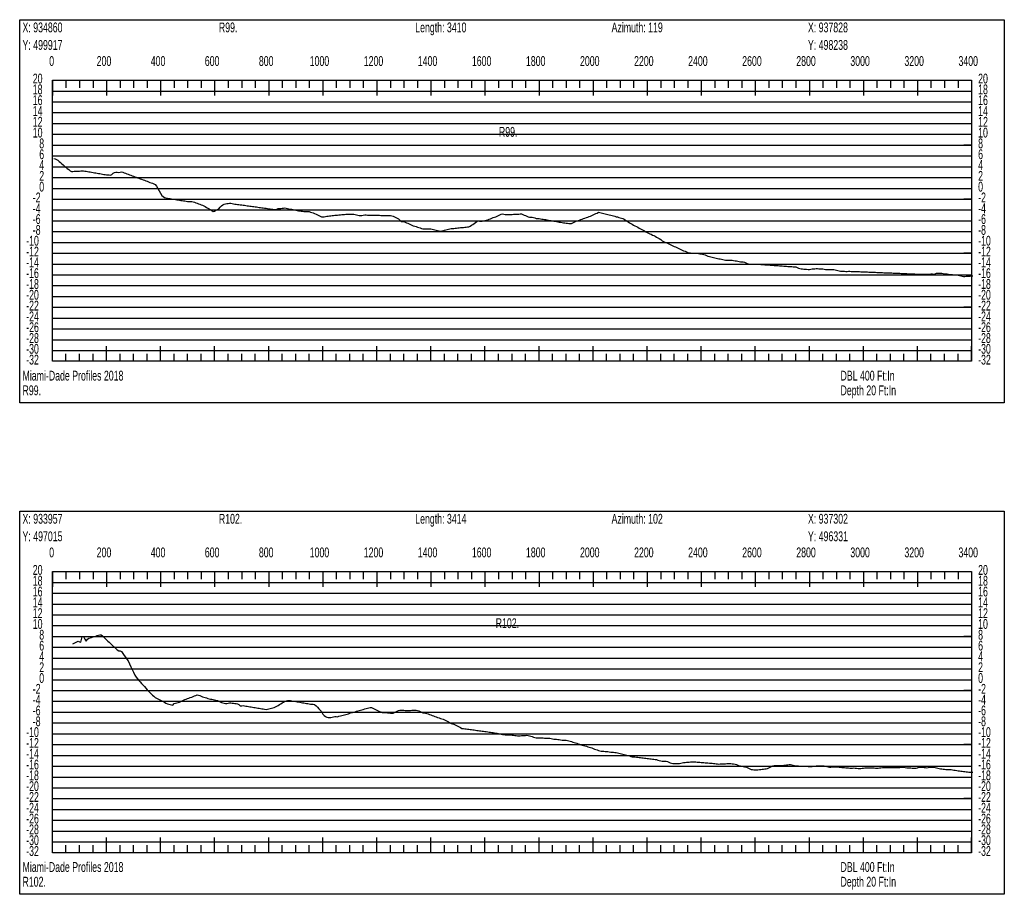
# Model space of a CAD drawing. Header units: feet. Extents: x 1 to 30, y -268 to -1.
# Tile 6 of 94: x 1 to 10.11, y -254.52 to -246.43. Entities that reach past the tile are written whole.
import ezdxf

# ---------------------------------------------------------------- set-up
doc = ezdxf.new("R2010")
doc.units = ezdxf.units.FT
doc.header["$MEASUREMENT"] = 0
doc.layers.add('LABELS', color=7, linetype='Continuous')
doc.layers.add('XSECTION', color=7, linetype='Continuous')

msp = doc.modelspace()

# ---------------------------------------------------------------- linework, layer by layer
at = {"layer": 'XSECTION', "color": 0, "linetype": 'Continuous'}
for points in [[(1, -246.43), (10.106, -246.43), (10.106, -249.975), (1, -249.975), (1, -246.43)], [(1.303, -246.99), (9.803, -246.99), (9.803, -249.59), (1.303, -249.59), (1.303, -246.99)], [(1.303, -246.99), (1.303, -247.131)], [(1.303, -246.99), (1.303, -247.131)], [(1.303, -246.99), (1.303, -247.06)], [(1.303, -246.99), (1.303, -247.06)], [(1.428, -246.99), (1.428, -247.06)], [(1.553, -246.99), (1.553, -247.06)], [(1.678, -246.99), (1.678, -247.06)], [(1.803, -246.99), (1.803, -247.131)], [(1.803, -246.99), (1.803, -247.06)], [(1.928, -246.99), (1.928, -247.06)], [(2.053, -246.99), (2.053, -247.06)], [(2.178, -246.99), (2.178, -247.06)], [(2.303, -246.99), (2.303, -247.131)], [(2.303, -246.99), (2.303, -247.06)], [(2.428, -246.99), (2.428, -247.06)], [(2.553, -246.99), (2.553, -247.06)], [(2.678, -246.99), (2.678, -247.06)], [(2.803, -246.99), (2.803, -247.131)], [(2.803, -246.99), (2.803, -247.06)], [(2.928, -246.99), (2.928, -247.06)], [(3.053, -246.99), (3.053, -247.06)], [(3.178, -246.99), (3.178, -247.06)], [(3.303, -246.99), (3.303, -247.131)], [(3.303, -246.99), (3.303, -247.06)], [(3.428, -246.99), (3.428, -247.06)], [(3.553, -246.99), (3.553, -247.06)], [(3.678, -246.99), (3.678, -247.06)], [(3.803, -246.99), (3.803, -247.131)], [(3.803, -246.99), (3.803, -247.06)], [(3.928, -246.99), (3.928, -247.06)], [(4.053, -246.99), (4.053, -247.06)], [(4.178, -246.99), (4.178, -247.06)], [(4.303, -246.99), (4.303, -247.131)], [(4.303, -246.99), (4.303, -247.06)], [(4.428, -246.99), (4.428, -247.06)], [(4.553, -246.99), (4.553, -247.06)], [(4.678, -246.99), (4.678, -247.06)], [(4.803, -246.99), (4.803, -247.131)], [(4.803, -246.99), (4.803, -247.06)], [(4.928, -246.99), (4.928, -247.06)], [(5.053, -246.99), (5.053, -247.06)], [(5.178, -246.99), (5.178, -247.06)], [(5.303, -246.99), (5.303, -247.131)], [(5.303, -246.99), (5.303, -247.06)], [(5.428, -246.99), (5.428, -247.06)], [(5.553, -246.99), (5.553, -247.06)], [(5.678, -246.99), (5.678, -247.06)], [(5.803, -246.99), (5.803, -247.131)], [(5.803, -246.99), (5.803, -247.06)], [(5.928, -246.99), (5.928, -247.06)], [(6.053, -246.99), (6.053, -247.06)], [(6.178, -246.99), (6.178, -247.06)], [(6.303, -246.99), (6.303, -247.131)], [(6.303, -246.99), (6.303, -247.06)], [(6.428, -246.99), (6.428, -247.06)], [(6.553, -246.99), (6.553, -247.06)], [(6.678, -246.99), (6.678, -247.06)], [(6.803, -246.99), (6.803, -247.131)], [(6.803, -246.99), (6.803, -247.06)], [(6.928, -246.99), (6.928, -247.06)], [(7.053, -246.99), (7.053, -247.06)], [(7.178, -246.99), (7.178, -247.06)], [(7.303, -246.99), (7.303, -247.131)], [(7.303, -246.99), (7.303, -247.06)], [(7.428, -246.99), (7.428, -247.06)], [(7.553, -246.99), (7.553, -247.06)], [(7.678, -246.99), (7.678, -247.06)], [(7.803, -246.99), (7.803, -247.131)], [(7.803, -246.99), (7.803, -247.06)], [(7.928, -246.99), (7.928, -247.06)], [(8.053, -246.99), (8.053, -247.06)], [(8.178, -246.99), (8.178, -247.06)], [(8.303, -246.99), (8.303, -247.131)], [(8.303, -246.99), (8.303, -247.06)], [(8.428, -246.99), (8.428, -247.06)], [(8.553, -246.99), (8.553, -247.06)], [(8.678, -246.99), (8.678, -247.06)], [(8.803, -246.99), (8.803, -247.131)], [(8.803, -246.99), (8.803, -247.06)], [(8.928, -246.99), (8.928, -247.06)], [(9.053, -246.99), (9.053, -247.06)], [(9.178, -246.99), (9.178, -247.06)], [(9.303, -246.99), (9.303, -247.131)], [(9.303, -246.99), (9.303, -247.06)], [(9.428, -246.99), (9.428, -247.06)], [(9.553, -246.99), (9.553, -247.06)], [(9.678, -246.99), (9.678, -247.06)], [(9.803, -246.99), (9.803, -247.131)], [(9.803, -246.99), (9.803, -247.06)], [(1.303, -247.59), (1.373, -247.59)], [(9.803, -247.59), (9.733, -247.59)], [(1.303, -248.09), (1.373, -248.09)], [(9.803, -248.09), (9.733, -248.09)], [(1.303, -248.59), (1.373, -248.59)], [(9.803, -248.59), (9.733, -248.59)], [(1.303, -249.09), (1.373, -249.09)], [(9.803, -249.09), (9.733, -249.09)], [(1.303, -249.59), (1.303, -249.449)], [(1.303, -249.59), (1.303, -249.449)], [(1.803, -249.59), (1.803, -249.449)], [(2.303, -249.59), (2.303, -249.449)], [(2.803, -249.59), (2.803, -249.449)], [(3.303, -249.59), (3.303, -249.449)], [(3.803, -249.59), (3.803, -249.449)], [(4.303, -249.59), (4.303, -249.449)], [(4.803, -249.59), (4.803, -249.449)], [(5.303, -249.59), (5.303, -249.449)], [(5.803, -249.59), (5.803, -249.449)], [(6.303, -249.59), (6.303, -249.449)], [(6.803, -249.59), (6.803, -249.449)], [(7.303, -249.59), (7.303, -249.449)], [(7.803, -249.59), (7.803, -249.449)], [(8.303, -249.59), (8.303, -249.449)], [(8.803, -249.59), (8.803, -249.449)], [(9.303, -249.59), (9.303, -249.449)], [(9.803, -249.59), (9.803, -249.449)], [(1.303, -249.59), (1.303, -249.52)], [(1.303, -249.59), (1.303, -249.52)], [(1.428, -249.59), (1.428, -249.52)], [(1.553, -249.59), (1.553, -249.52)], [(1.678, -249.59), (1.678, -249.52)], [(1.803, -249.59), (1.803, -249.52)], [(1.928, -249.59), (1.928, -249.52)], [(2.053, -249.59), (2.053, -249.52)], [(2.178, -249.59), (2.178, -249.52)], [(2.303, -249.59), (2.303, -249.52)], [(2.428, -249.59), (2.428, -249.52)], [(2.553, -249.59), (2.553, -249.52)], [(2.678, -249.59), (2.678, -249.52)], [(2.803, -249.59), (2.803, -249.52)], [(2.928, -249.59), (2.928, -249.52)], [(3.053, -249.59), (3.053, -249.52)], [(3.178, -249.59), (3.178, -249.52)], [(3.303, -249.59), (3.303, -249.52)], [(3.428, -249.59), (3.428, -249.52)], [(3.553, -249.59), (3.553, -249.52)], [(3.678, -249.59), (3.678, -249.52)], [(3.803, -249.59), (3.803, -249.52)], [(3.928, -249.59), (3.928, -249.52)], [(4.053, -249.59), (4.053, -249.52)], [(4.178, -249.59), (4.178, -249.52)], [(4.303, -249.59), (4.303, -249.52)], [(4.428, -249.59), (4.428, -249.52)], [(4.553, -249.59), (4.553, -249.52)], [(4.678, -249.59), (4.678, -249.52)], [(4.803, -249.59), (4.803, -249.52)], [(4.928, -249.59), (4.928, -249.52)], [(5.053, -249.59), (5.053, -249.52)], [(5.178, -249.59), (5.178, -249.52)], [(5.303, -249.59), (5.303, -249.52)], [(5.428, -249.59), (5.428, -249.52)], [(5.553, -249.59), (5.553, -249.52)], [(5.678, -249.59), (5.678, -249.52)], [(5.803, -249.59), (5.803, -249.52)], [(5.928, -249.59), (5.928, -249.52)], [(6.053, -249.59), (6.053, -249.52)], [(6.178, -249.59), (6.178, -249.52)], [(6.303, -249.59), (6.303, -249.52)], [(6.428, -249.59), (6.428, -249.52)], [(6.553, -249.59), (6.553, -249.52)], [(6.678, -249.59), (6.678, -249.52)], [(6.803, -249.59), (6.803, -249.52)], [(6.928, -249.59), (6.928, -249.52)], [(7.053, -249.59), (7.053, -249.52)], [(7.178, -249.59), (7.178, -249.52)], [(7.303, -249.59), (7.303, -249.52)], [(7.428, -249.59), (7.428, -249.52)], [(7.553, -249.59), (7.553, -249.52)], [(7.678, -249.59), (7.678, -249.52)], [(7.803, -249.59), (7.803, -249.52)], [(7.928, -249.59), (7.928, -249.52)], [(8.053, -249.59), (8.053, -249.52)], [(8.178, -249.59), (8.178, -249.52)], [(8.303, -249.59), (8.303, -249.52)], [(8.428, -249.59), (8.428, -249.52)], [(8.553, -249.59), (8.553, -249.52)], [(8.678, -249.59), (8.678, -249.52)], [(8.803, -249.59), (8.803, -249.52)], [(8.928, -249.59), (8.928, -249.52)], [(9.053, -249.59), (9.053, -249.52)], [(9.178, -249.59), (9.178, -249.52)], [(9.303, -249.59), (9.303, -249.52)], [(9.428, -249.59), (9.428, -249.52)], [(9.553, -249.59), (9.553, -249.52)], [(9.678, -249.59), (9.678, -249.52)], [(9.803, -249.59), (9.803, -249.52)], [(1, -250.975), (10.106, -250.975), (10.106, -254.52), (1, -254.52), (1, -250.975)], [(1.303, -251.535), (9.803, -251.535), (9.803, -254.135), (1.303, -254.135), (1.303, -251.535)], [(1.303, -251.535), (1.303, -251.676)], [(1.303, -251.535), (1.303, -251.676)], [(1.303, -251.535), (1.303, -251.605)], [(1.303, -251.535), (1.303, -251.605)], [(1.428, -251.535), (1.428, -251.605)], [(1.553, -251.535), (1.553, -251.605)], [(1.678, -251.535), (1.678, -251.605)], [(1.803, -251.535), (1.803, -251.676)], [(1.803, -251.535), (1.803, -251.605)], [(1.928, -251.535), (1.928, -251.605)], [(2.053, -251.535), (2.053, -251.605)], [(2.178, -251.535), (2.178, -251.605)], [(2.303, -251.535), (2.303, -251.676)], [(2.303, -251.535), (2.303, -251.605)], [(2.428, -251.535), (2.428, -251.605)], [(2.553, -251.535), (2.553, -251.605)], [(2.678, -251.535), (2.678, -251.605)], [(2.803, -251.535), (2.803, -251.676)], [(2.803, -251.535), (2.803, -251.605)], [(2.928, -251.535), (2.928, -251.605)], [(3.053, -251.535), (3.053, -251.605)], [(3.178, -251.535), (3.178, -251.605)], [(3.303, -251.535), (3.303, -251.676)], [(3.303, -251.535), (3.303, -251.605)], [(3.428, -251.535), (3.428, -251.605)], [(3.553, -251.535), (3.553, -251.605)], [(3.678, -251.535), (3.678, -251.605)], [(3.803, -251.535), (3.803, -251.676)], [(3.803, -251.535), (3.803, -251.605)], [(3.928, -251.535), (3.928, -251.605)], [(4.053, -251.535), (4.053, -251.605)], [(4.178, -251.535), (4.178, -251.605)], [(4.303, -251.535), (4.303, -251.676)], [(4.303, -251.535), (4.303, -251.605)], [(4.428, -251.535), (4.428, -251.605)], [(4.553, -251.535), (4.553, -251.605)], [(4.678, -251.535), (4.678, -251.605)], [(4.803, -251.535), (4.803, -251.676)], [(4.803, -251.535), (4.803, -251.605)], [(4.928, -251.535), (4.928, -251.605)], [(5.053, -251.535), (5.053, -251.605)], [(5.178, -251.535), (5.178, -251.605)], [(5.303, -251.535), (5.303, -251.676)], [(5.303, -251.535), (5.303, -251.605)], [(5.428, -251.535), (5.428, -251.605)], [(5.553, -251.535), (5.553, -251.605)], [(5.678, -251.535), (5.678, -251.605)], [(5.803, -251.535), (5.803, -251.676)], [(5.803, -251.535), (5.803, -251.605)], [(5.928, -251.535), (5.928, -251.605)], [(6.053, -251.535), (6.053, -251.605)], [(6.178, -251.535), (6.178, -251.605)], [(6.303, -251.535), (6.303, -251.676)], [(6.303, -251.535), (6.303, -251.605)], [(6.428, -251.535), (6.428, -251.605)], [(6.553, -251.535), (6.553, -251.605)], [(6.678, -251.535), (6.678, -251.605)], [(6.803, -251.535), (6.803, -251.676)], [(6.803, -251.535), (6.803, -251.605)], [(6.928, -251.535), (6.928, -251.605)], [(7.053, -251.535), (7.053, -251.605)], [(7.178, -251.535), (7.178, -251.605)], [(7.303, -251.535), (7.303, -251.676)], [(7.303, -251.535), (7.303, -251.605)], [(7.428, -251.535), (7.428, -251.605)], [(7.553, -251.535), (7.553, -251.605)], [(7.678, -251.535), (7.678, -251.605)], [(7.803, -251.535), (7.803, -251.676)], [(7.803, -251.535), (7.803, -251.605)], [(7.928, -251.535), (7.928, -251.605)], [(8.053, -251.535), (8.053, -251.605)], [(8.178, -251.535), (8.178, -251.605)], [(8.303, -251.535), (8.303, -251.676)], [(8.303, -251.535), (8.303, -251.605)], [(8.428, -251.535), (8.428, -251.605)], [(8.553, -251.535), (8.553, -251.605)], [(8.678, -251.535), (8.678, -251.605)], [(8.803, -251.535), (8.803, -251.676)], [(8.803, -251.535), (8.803, -251.605)], [(8.928, -251.535), (8.928, -251.605)], [(9.053, -251.535), (9.053, -251.605)], [(9.178, -251.535), (9.178, -251.605)], [(9.303, -251.535), (9.303, -251.676)], [(9.303, -251.535), (9.303, -251.605)], [(9.428, -251.535), (9.428, -251.605)], [(9.553, -251.535), (9.553, -251.605)], [(9.678, -251.535), (9.678, -251.605)], [(9.803, -251.535), (9.803, -251.676)], [(9.803, -251.535), (9.803, -251.605)], [(1.303, -252.135), (1.373, -252.135)], [(9.803, -252.135), (9.733, -252.135)], [(1.303, -252.635), (1.373, -252.635)], [(9.803, -252.635), (9.733, -252.635)], [(1.303, -253.135), (1.373, -253.135)], [(9.803, -253.135), (9.733, -253.135)], [(1.303, -253.635), (1.373, -253.635)], [(9.803, -253.635), (9.733, -253.635)], [(1.303, -254.135), (1.303, -253.994)], [(1.303, -254.135), (1.303, -253.994)], [(1.803, -254.135), (1.803, -253.994)], [(2.303, -254.135), (2.303, -253.994)], [(2.803, -254.135), (2.803, -253.994)], [(3.303, -254.135), (3.303, -253.994)], [(3.803, -254.135), (3.803, -253.994)], [(4.303, -254.135), (4.303, -253.994)], [(4.803, -254.135), (4.803, -253.994)], [(5.303, -254.135), (5.303, -253.994)], [(5.803, -254.135), (5.803, -253.994)], [(6.303, -254.135), (6.303, -253.994)], [(6.803, -254.135), (6.803, -253.994)], [(7.303, -254.135), (7.303, -253.994)], [(7.803, -254.135), (7.803, -253.994)], [(8.303, -254.135), (8.303, -253.994)], [(8.803, -254.135), (8.803, -253.994)], [(9.303, -254.135), (9.303, -253.994)], [(9.803, -254.135), (9.803, -253.994)], [(1.303, -254.135), (1.303, -254.065)], [(1.303, -254.135), (1.303, -254.065)], [(1.428, -254.135), (1.428, -254.065)], [(1.553, -254.135), (1.553, -254.065)], [(1.678, -254.135), (1.678, -254.065)], [(1.803, -254.135), (1.803, -254.065)], [(1.928, -254.135), (1.928, -254.065)], [(2.053, -254.135), (2.053, -254.065)], [(2.178, -254.135), (2.178, -254.065)], [(2.303, -254.135), (2.303, -254.065)], [(2.428, -254.135), (2.428, -254.065)], [(2.553, -254.135), (2.553, -254.065)], [(2.678, -254.135), (2.678, -254.065)], [(2.803, -254.135), (2.803, -254.065)], [(2.928, -254.135), (2.928, -254.065)], [(3.053, -254.135), (3.053, -254.065)], [(3.178, -254.135), (3.178, -254.065)], [(3.303, -254.135), (3.303, -254.065)], [(3.428, -254.135), (3.428, -254.065)], [(3.553, -254.135), (3.553, -254.065)], [(3.678, -254.135), (3.678, -254.065)], [(3.803, -254.135), (3.803, -254.065)], [(3.928, -254.135), (3.928, -254.065)], [(4.053, -254.135), (4.053, -254.065)], [(4.178, -254.135), (4.178, -254.065)], [(4.303, -254.135), (4.303, -254.065)], [(4.428, -254.135), (4.428, -254.065)], [(4.553, -254.135), (4.553, -254.065)], [(4.678, -254.135), (4.678, -254.065)], [(4.803, -254.135), (4.803, -254.065)], [(4.928, -254.135), (4.928, -254.065)], [(5.053, -254.135), (5.053, -254.065)], [(5.178, -254.135), (5.178, -254.065)], [(5.303, -254.135), (5.303, -254.065)], [(5.428, -254.135), (5.428, -254.065)], [(5.553, -254.135), (5.553, -254.065)], [(5.678, -254.135), (5.678, -254.065)], [(5.803, -254.135), (5.803, -254.065)], [(5.928, -254.135), (5.928, -254.065)], [(6.053, -254.135), (6.053, -254.065)], [(6.178, -254.135), (6.178, -254.065)], [(6.303, -254.135), (6.303, -254.065)], [(6.428, -254.135), (6.428, -254.065)], [(6.553, -254.135), (6.553, -254.065)], [(6.678, -254.135), (6.678, -254.065)], [(6.803, -254.135), (6.803, -254.065)], [(6.928, -254.135), (6.928, -254.065)], [(7.053, -254.135), (7.053, -254.065)], [(7.178, -254.135), (7.178, -254.065)], [(7.303, -254.135), (7.303, -254.065)], [(7.428, -254.135), (7.428, -254.065)], [(7.553, -254.135), (7.553, -254.065)], [(7.678, -254.135), (7.678, -254.065)], [(7.803, -254.135), (7.803, -254.065)], [(7.928, -254.135), (7.928, -254.065)], [(8.053, -254.135), (8.053, -254.065)], [(8.178, -254.135), (8.178, -254.065)], [(8.303, -254.135), (8.303, -254.065)], [(8.428, -254.135), (8.428, -254.065)], [(8.553, -254.135), (8.553, -254.065)], [(8.678, -254.135), (8.678, -254.065)], [(8.803, -254.135), (8.803, -254.065)], [(8.928, -254.135), (8.928, -254.065)], [(9.053, -254.135), (9.053, -254.065)], [(9.178, -254.135), (9.178, -254.065)], [(9.303, -254.135), (9.303, -254.065)], [(9.428, -254.135), (9.428, -254.065)], [(9.553, -254.135), (9.553, -254.065)], [(9.678, -254.135), (9.678, -254.065)], [(9.803, -254.135), (9.803, -254.065)]]:
    msp.add_lwpolyline(points, dxfattribs=at)
at = {"layer": 'XSECTION', "color": 0}
for points in [[(1.303, -247.09), (9.803, -247.09)], [(1.303, -247.19), (9.803, -247.19)], [(1.303, -247.29), (9.803, -247.29)], [(1.303, -247.39), (9.803, -247.39)], [(1.303, -247.49), (9.803, -247.49)], [(1.303, -247.59), (9.803, -247.59)], [(1.303, -247.69), (9.803, -247.69)], [(1.303, -247.79), (9.803, -247.79)], [(1.303, -247.89), (9.803, -247.89)], [(1.303, -247.99), (9.803, -247.99)], [(1.303, -248.09), (9.803, -248.09)], [(1.303, -248.19), (9.803, -248.19)], [(1.303, -248.29), (9.803, -248.29)], [(1.303, -248.39), (9.803, -248.39)], [(1.303, -248.49), (9.803, -248.49)], [(1.303, -248.59), (9.803, -248.59)], [(1.303, -248.69), (9.803, -248.69)], [(1.303, -248.79), (9.803, -248.79)], [(1.303, -248.89), (9.803, -248.89)], [(1.303, -248.99), (9.803, -248.99)], [(1.303, -249.09), (9.803, -249.09)], [(1.303, -249.19), (9.803, -249.19)], [(1.303, -249.29), (9.803, -249.29)], [(1.303, -249.39), (9.803, -249.39)], [(1.303, -249.49), (9.803, -249.49)], [(1.303, -251.635), (9.803, -251.635)], [(1.303, -251.735), (9.803, -251.735)], [(1.303, -251.835), (9.803, -251.835)], [(1.303, -251.935), (9.803, -251.935)], [(1.303, -252.035), (9.803, -252.035)], [(1.303, -252.135), (9.803, -252.135)], [(1.303, -252.235), (9.803, -252.235)], [(1.303, -252.335), (9.803, -252.335)], [(1.303, -252.435), (9.803, -252.435)], [(1.303, -252.535), (9.803, -252.535)], [(1.303, -252.635), (9.803, -252.635)], [(1.303, -252.735), (9.803, -252.735)], [(1.303, -252.835), (9.803, -252.835)], [(1.303, -252.935), (9.803, -252.935)], [(1.303, -253.035), (9.803, -253.035)], [(1.303, -253.135), (9.803, -253.135)], [(1.303, -253.235), (9.803, -253.235)], [(1.303, -253.335), (9.803, -253.335)], [(1.303, -253.435), (9.803, -253.435)], [(1.303, -253.535), (9.803, -253.535)], [(1.303, -253.635), (9.803, -253.635)], [(1.303, -253.735), (9.803, -253.735)], [(1.303, -253.835), (9.803, -253.835)], [(1.303, -253.935), (9.803, -253.935)], [(1.303, -254.035), (9.803, -254.035)]]:
    msp.add_lwpolyline(points, dxfattribs=at)
at = {"layer": 'XSECTION', "color": 5, "linetype": 'Continuous'}
for points in [[(1.316, -247.713), (1.328, -247.718), (1.3405, -247.723), (1.353, -247.7295), (1.3655, -247.7405), (1.378, -247.751), (1.3905, -247.762), (1.403, -247.7725), (1.4155, -247.7835), (1.428, -247.794), (1.4405, -247.805), (1.453, -247.816), (1.4655, -247.8265), (1.478, -247.834), (1.4905, -247.833), (1.503, -247.8325), (1.5155, -247.832), (1.528, -247.831), (1.5405, -247.8305), (1.553, -247.83), (1.5655, -247.8295), (1.578, -247.8295), (1.5905, -247.829), (1.603, -247.8305), (1.6155, -247.8325), (1.628, -247.834), (1.6405, -247.836), (1.653, -247.838), (1.6655, -247.8405), (1.678, -247.8425), (1.6905, -247.845), (1.703, -247.847), (1.7155, -247.8495), (1.728, -247.8515), (1.7405, -247.854), (1.753, -247.8565), (1.7655, -247.8585), (1.778, -247.8605), (1.7905, -247.8625), (1.803, -247.8645), (1.8155, -247.865), (1.828, -247.8655), (1.8405, -247.868), (1.853, -247.8605), (1.8655, -247.85), (1.878, -247.8425), (1.8905, -247.839), (1.903, -247.8405), (1.9155, -247.842), (1.928, -247.841), (1.9405, -247.838), (1.953, -247.841), (1.9655, -247.846), (1.978, -247.8505), (1.9905, -247.855), (2.003, -247.86), (2.0155, -247.8645), (2.028, -247.869), (2.0405, -247.8735), (2.053, -247.8785), (2.0655, -247.883), (2.078, -247.8875), (2.0905, -247.8925), (2.103, -247.897), (2.1155, -247.9015), (2.128, -247.9065), (2.1405, -247.911), (2.153, -247.9155), (2.1655, -247.9205), (2.178, -247.925), (2.1905, -247.9295), (2.203, -247.9345), (2.2155, -247.939), (2.228, -247.9435), (2.2405, -247.9485), (2.253, -247.953), (2.2655, -247.9695), (2.278, -247.991), (2.2905, -248.013), (2.303, -248.036), (2.3155, -248.055), (2.328, -248.064), (2.3405, -248.0735), (2.353, -248.079), (2.3655, -248.081), (2.378, -248.083), (2.3905, -248.085), (2.403, -248.087), (2.4155, -248.089), (2.428, -248.091), (2.4405, -248.093), (2.453, -248.095), (2.4655, -248.097), (2.478, -248.099), (2.4905, -248.101), (2.503, -248.103), (2.5155, -248.105), (2.528, -248.107), (2.5405, -248.109), (2.553, -248.1105), (2.5655, -248.1115), (2.578, -248.112), (2.5905, -248.113), (2.603, -248.114), (2.6155, -248.1185), (2.628, -248.123), (2.6405, -248.1275), (2.653, -248.132), (2.6655, -248.1365), (2.678, -248.141), (2.6905, -248.1455), (2.703, -248.151), (2.7155, -248.1585), (2.728, -248.166), (2.7405, -248.1735), (2.753, -248.181), (2.7655, -248.1885), (2.778, -248.196), (2.7905, -248.204), (2.803, -248.201), (2.8155, -248.191), (2.828, -248.185), (2.8405, -248.178), (2.853, -248.1645), (2.8655, -248.151), (2.878, -248.143), (2.8905, -248.1355), (2.903, -248.1325), (2.9155, -248.131), (2.928, -248.1295), (2.9405, -248.1275), (2.953, -248.126), (2.9655, -248.129), (2.978, -248.1335), (2.9905, -248.136), (3.003, -248.137), (3.0155, -248.1385), (3.028, -248.1405), (3.0405, -248.142), (3.053, -248.144), (3.0655, -248.1455), (3.078, -248.147), (3.0905, -248.149), (3.103, -248.1505), (3.1155, -248.1525), (3.128, -248.154), (3.1405, -248.156), (3.153, -248.1575), (3.1655, -248.159), (3.178, -248.161), (3.1905, -248.1625), (3.203, -248.1645), (3.2155, -248.166), (3.228, -248.168), (3.2405, -248.1695), (3.253, -248.171), (3.2655, -248.173), (3.278, -248.1745), (3.2905, -248.1765), (3.303, -248.178), (3.3155, -248.18), (3.328, -248.1815), (3.3405, -248.1835), (3.353, -248.185), (3.3655, -248.185), (3.378, -248.182), (3.3905, -248.1775), (3.403, -248.175), (3.4155, -248.175), (3.428, -248.1745), (3.4405, -248.1725), (3.453, -248.171), (3.4655, -248.1735), (3.478, -248.176), (3.4905, -248.179), (3.503, -248.1815), (3.5155, -248.184), (3.528, -248.187), (3.5405, -248.1895), (3.553, -248.192), (3.5655, -248.1945), (3.578, -248.197), (3.5905, -248.1995), (3.603, -248.2), (3.6155, -248.202), (3.628, -248.205), (3.6405, -248.205), (3.653, -248.205), (3.6655, -248.205), (3.678, -248.2055), (3.6905, -248.209), (3.703, -248.213), (3.7155, -248.2175), (3.728, -248.224), (3.7405, -248.23), (3.753, -248.2365), (3.7655, -248.2425), (3.778, -248.2485), (3.7905, -248.252), (3.803, -248.2535), (3.8155, -248.253), (3.828, -248.2495), (3.8405, -248.2475), (3.853, -248.2465), (3.8655, -248.245), (3.878, -248.2435), (3.8905, -248.2425), (3.903, -248.241), (3.9155, -248.2395), (3.928, -248.2385), (3.9405, -248.237), (3.953, -248.236), (3.9655, -248.2345), (3.978, -248.233), (3.9905, -248.232), (4.003, -248.2305), (4.0155, -248.2295), (4.028, -248.2285), (4.0405, -248.2285), (4.053, -248.229), (4.0655, -248.2295), (4.078, -248.2295), (4.0905, -248.2295), (4.103, -248.231), (4.1155, -248.235), (4.128, -248.2385), (4.1405, -248.2405), (4.153, -248.241), (4.1655, -248.241), (4.178, -248.2385), (4.1905, -248.2365), (4.203, -248.2365), (4.2155, -248.237), (4.228, -248.2375), (4.2405, -248.2375), (4.253, -248.238), (4.2655, -248.238), (4.278, -248.2385), (4.2905, -248.2385), (4.303, -248.239), (4.3155, -248.2395), (4.328, -248.2395), (4.3405, -248.24), (4.353, -248.24), (4.3655, -248.2405), (4.378, -248.241), (4.3905, -248.241), (4.403, -248.2415), (4.4155, -248.2415), (4.428, -248.2415), (4.4405, -248.243), (4.453, -248.2465), (4.4655, -248.2525), (4.478, -248.2595), (4.4905, -248.2665), (4.503, -248.2735), (4.5155, -248.2835), (4.528, -248.2955), (4.5405, -248.2955), (4.553, -248.298), (4.5655, -248.3015), (4.578, -248.3085), (4.5905, -248.3135), (4.603, -248.3195), (4.6155, -248.325), (4.628, -248.3305), (4.6405, -248.336), (4.653, -248.34), (4.6655, -248.344), (4.678, -248.3485), (4.6905, -248.3525), (4.703, -248.3565), (4.7155, -248.3605), (4.728, -248.364), (4.7405, -248.365), (4.753, -248.365), (4.7655, -248.365), (4.778, -248.365), (4.7905, -248.365), (4.803, -248.365), (4.8155, -248.3675), (4.828, -248.371), (4.8405, -248.374), (4.853, -248.3775), (4.8655, -248.3805), (4.878, -248.384), (4.8905, -248.385), (4.903, -248.3845), (4.9155, -248.3815), (4.928, -248.378), (4.9405, -248.375), (4.953, -248.372), (4.9655, -248.3685), (4.978, -248.3655), (4.9905, -248.362), (5.003, -248.36), (5.0155, -248.36), (5.028, -248.359), (5.0405, -248.3575), (5.053, -248.3565), (5.0655, -248.355), (5.078, -248.3535), (5.0905, -248.3525), (5.103, -248.351), (5.1155, -248.3495), (5.128, -248.3485), (5.1405, -248.347), (5.153, -248.3455), (5.1655, -248.3405), (5.178, -248.3315), (5.1905, -248.323), (5.203, -248.314), (5.2155, -248.3055), (5.228, -248.2965), (5.2405, -248.2915), (5.253, -248.2945), (5.2655, -248.2945), (5.278, -248.2925), (5.2905, -248.291), (5.303, -248.2885), (5.3155, -248.285), (5.328, -248.2805), (5.3405, -248.2755), (5.353, -248.2705), (5.3655, -248.266), (5.378, -248.261), (5.3905, -248.256), (5.403, -248.253), (5.4155, -248.248), (5.428, -248.2415), (5.4405, -248.235), (5.453, -248.23), (5.4655, -248.2265), (5.478, -248.2295), (5.4905, -248.2315), (5.503, -248.2315), (5.5155, -248.2315), (5.528, -248.2315), (5.5405, -248.2315), (5.553, -248.2305), (5.5655, -248.23), (5.578, -248.2295), (5.5905, -248.2285), (5.603, -248.228), (5.6155, -248.2275), (5.628, -248.2265), (5.6405, -248.227), (5.653, -248.232), (5.6655, -248.237), (5.678, -248.242), (5.6905, -248.247), (5.703, -248.252), (5.7155, -248.2555), (5.728, -248.2555), (5.7405, -248.2565), (5.753, -248.26), (5.7655, -248.264), (5.778, -248.2685), (5.7905, -248.269), (5.803, -248.269), (5.8155, -248.272), (5.828, -248.274), (5.8405, -248.275), (5.853, -248.277), (5.8655, -248.2795), (5.878, -248.2815), (5.8905, -248.2835), (5.903, -248.286), (5.9155, -248.288), (5.928, -248.2905), (5.9405, -248.2925), (5.953, -248.2945), (5.9655, -248.297), (5.978, -248.299), (5.9905, -248.3015), (6.003, -248.3035), (6.0155, -248.306), (6.028, -248.308), (6.0405, -248.31), (6.053, -248.3125), (6.0655, -248.3135), (6.078, -248.314), (6.0905, -248.314), (6.103, -248.314), (6.1155, -248.3075), (6.128, -248.3015), (6.1405, -248.2965), (6.153, -248.292), (6.1655, -248.2875), (6.178, -248.283), (6.1905, -248.2785), (6.203, -248.274), (6.2155, -248.269), (6.228, -248.2645), (6.2405, -248.26), (6.253, -248.2555), (6.2655, -248.251), (6.278, -248.2465), (6.2905, -248.242), (6.303, -248.2355), (6.3155, -248.2285), (6.328, -248.224), (6.3405, -248.219), (6.353, -248.2105), (6.3655, -248.213), (6.378, -248.216), (6.3905, -248.2195), (6.403, -248.2225), (6.4155, -248.226), (6.428, -248.229), (6.4405, -248.2325), (6.453, -248.2355), (6.4655, -248.239), (6.478, -248.242), (6.4905, -248.2455), (6.503, -248.2485), (6.5155, -248.252), (6.528, -248.255), (6.5405, -248.2585), (6.553, -248.262), (6.5655, -248.265), (6.578, -248.2685), (6.5905, -248.275), (6.603, -248.2835), (6.6155, -248.292), (6.628, -248.3005), (6.6405, -248.3085), (6.653, -248.3155), (6.6655, -248.3225), (6.678, -248.3295), (6.6905, -248.336), (6.703, -248.343), (6.7155, -248.35), (6.728, -248.357), (6.7405, -248.3635), (6.753, -248.3705), (6.7655, -248.3775), (6.778, -248.384), (6.7905, -248.391), (6.803, -248.398), (6.8155, -248.4045), (6.828, -248.4105), (6.8405, -248.415), (6.853, -248.423), (6.8655, -248.4275), (6.878, -248.433), (6.8905, -248.4405), (6.903, -248.448), (6.9155, -248.455), (6.928, -248.4645), (6.9405, -248.475), (6.953, -248.4805), (6.9655, -248.4865), (6.978, -248.492), (6.9905, -248.498), (7.003, -248.5035), (7.0155, -248.5095), (7.028, -248.515), (7.0405, -248.5205), (7.053, -248.5265), (7.0655, -248.532), (7.078, -248.538), (7.0905, -248.5435), (7.103, -248.549), (7.1155, -248.555), (7.128, -248.5605), (7.1405, -248.5665), (7.153, -248.572), (7.1655, -248.578), (7.178, -248.5835), (7.1905, -248.5855), (7.203, -248.5875), (7.2155, -248.589), (7.228, -248.589), (7.2405, -248.5895), (7.253, -248.5895), (7.2655, -248.59), (7.278, -248.592), (7.2905, -248.595), (7.303, -248.595), (7.3155, -248.5975), (7.328, -248.601), (7.3405, -248.6045), (7.353, -248.6105), (7.3655, -248.616), (7.378, -248.6195), (7.3905, -248.6225), (7.403, -248.626), (7.4155, -248.6295), (7.428, -248.6325), (7.4405, -248.6355), (7.453, -248.639), (7.4655, -248.6405), (7.478, -248.641), (7.4905, -248.644), (7.503, -248.6475), (7.5155, -248.6505), (7.528, -248.654), (7.5405, -248.655), (7.553, -248.655), (7.5655, -248.655), (7.578, -248.655), (7.5905, -248.655), (7.603, -248.658), (7.6155, -248.66), (7.628, -248.66), (7.6405, -248.6625), (7.653, -248.666), (7.6655, -248.669), (7.678, -248.67), (7.6905, -248.67), (7.703, -248.6735), (7.7155, -248.678), (7.728, -248.6845), (7.7405, -248.688), (7.753, -248.69), (7.7655, -248.69), (7.778, -248.69), (7.7905, -248.69), (7.803, -248.69), (7.8155, -248.6905), (7.828, -248.6915), (7.8405, -248.6925), (7.853, -248.693), (7.8655, -248.694), (7.878, -248.695), (7.8905, -248.696), (7.903, -248.697), (7.9155, -248.6975), (7.928, -248.6985), (7.9405, -248.6995), (7.953, -248.7005), (7.9655, -248.7015), (7.978, -248.7025), (7.9905, -248.703), (8.003, -248.704), (8.0155, -248.705), (8.028, -248.706), (8.0405, -248.707), (8.053, -248.7075), (8.0655, -248.7085), (8.078, -248.7095), (8.0905, -248.7105), (8.103, -248.7115), (8.1155, -248.7125), (8.128, -248.713), (8.1405, -248.714), (8.153, -248.7145), (8.1655, -248.7145), (8.178, -248.7175), (8.1905, -248.7215), (8.203, -248.7275), (8.2155, -248.732), (8.228, -248.7345), (8.2405, -248.7355), (8.253, -248.7365), (8.2655, -248.738), (8.278, -248.739), (8.2905, -248.7395), (8.303, -248.7395), (8.3155, -248.738), (8.328, -248.735), (8.3405, -248.735), (8.353, -248.7335), (8.3655, -248.7305), (8.378, -248.7325), (8.3905, -248.735), (8.403, -248.735), (8.4155, -248.735), (8.428, -248.735), (8.4405, -248.738), (8.453, -248.74), (8.4655, -248.74), (8.478, -248.74), (8.4905, -248.74), (8.503, -248.74), (8.5155, -248.74), (8.528, -248.74), (8.5405, -248.743), (8.553, -248.7465), (8.5655, -248.7495), (8.578, -248.7525), (8.5905, -248.755), (8.603, -248.755), (8.6155, -248.756), (8.628, -248.7575), (8.6405, -248.759), (8.653, -248.758), (8.6655, -248.755), (8.678, -248.7575), (8.6905, -248.7595), (8.703, -248.7595), (8.7155, -248.7595), (8.728, -248.7595), (8.7405, -248.7595), (8.753, -248.76), (8.7655, -248.7605), (8.778, -248.761), (8.7905, -248.7615), (8.803, -248.762), (8.8155, -248.7625), (8.828, -248.763), (8.8405, -248.7635), (8.853, -248.764), (8.8655, -248.7645), (8.878, -248.765), (8.8905, -248.7655), (8.903, -248.766), (8.9155, -248.7665), (8.928, -248.767), (8.9405, -248.7675), (8.953, -248.7685), (8.9655, -248.769), (8.978, -248.7695), (8.9905, -248.77), (9.003, -248.7705), (9.0155, -248.771), (9.028, -248.7715), (9.0405, -248.772), (9.053, -248.7725), (9.0655, -248.773), (9.078, -248.7735), (9.0905, -248.774), (9.103, -248.7745), (9.1155, -248.775), (9.128, -248.7755), (9.1405, -248.776), (9.153, -248.777), (9.1655, -248.7775), (9.178, -248.778), (9.1905, -248.7785), (9.203, -248.779), (9.2155, -248.7795), (9.228, -248.78), (9.2405, -248.7805), (9.253, -248.781), (9.2655, -248.7815), (9.278, -248.782), (9.2905, -248.7825), (9.303, -248.783), (9.3155, -248.7835), (9.328, -248.784), (9.3405, -248.7845), (9.353, -248.7845), (9.3655, -248.7845), (9.378, -248.7845), (9.3905, -248.7845), (9.403, -248.7845), (9.4155, -248.7845), (9.428, -248.7815), (9.4405, -248.7805), (9.453, -248.7835), (9.4655, -248.781), (9.478, -248.775), (9.4905, -248.775), (9.503, -248.775), (9.5155, -248.775), (9.528, -248.775), (9.5405, -248.7765), (9.553, -248.78), (9.5655, -248.78), (9.578, -248.7815), (9.5905, -248.7845), (9.603, -248.786), (9.6155, -248.787), (9.628, -248.788), (9.6405, -248.789), (9.653, -248.7895), (9.6655, -248.7895), (9.678, -248.792), (9.6905, -248.795), (9.703, -248.7985), (9.7155, -248.8015), (9.728, -248.8045), (9.7405, -248.804), (9.753, -248.803), (9.7655, -248.8025), (9.778, -248.802), (9.7905, -248.8015), (9.803, -248.8005), (9.8155, -248.8)], [(1.491, -252.202), (1.503, -252.196), (1.5155, -252.19), (1.528, -252.184), (1.5405, -252.179), (1.553, -252.1835), (1.5655, -252.1885), (1.578, -252.1385), (1.5905, -252.136), (1.603, -252.161), (1.6155, -252.178), (1.628, -252.1605), (1.6405, -252.1515), (1.653, -252.1475), (1.6655, -252.1435), (1.678, -252.1395), (1.6905, -252.1355), (1.703, -252.1315), (1.7155, -252.1275), (1.728, -252.1235), (1.7405, -252.1195), (1.753, -252.1185), (1.7655, -252.1305), (1.778, -252.142), (1.7905, -252.1535), (1.803, -252.1655), (1.8155, -252.177), (1.828, -252.1885), (1.8405, -252.2005), (1.853, -252.212), (1.8655, -252.2235), (1.878, -252.235), (1.8905, -252.247), (1.903, -252.2585), (1.9155, -252.269), (1.928, -252.269), (1.9405, -252.2735), (1.953, -252.292), (1.9655, -252.31), (1.978, -252.328), (1.9905, -252.344), (2.003, -252.3605), (2.0155, -252.388), (2.028, -252.4145), (2.0405, -252.44), (2.053, -252.466), (2.0655, -252.492), (2.078, -252.513), (2.0905, -252.5275), (2.103, -252.542), (2.1155, -252.556), (2.128, -252.5705), (2.1405, -252.585), (2.153, -252.599), (2.1655, -252.6135), (2.178, -252.628), (2.1905, -252.6415), (2.203, -252.653), (2.2155, -252.665), (2.228, -252.6765), (2.2405, -252.688), (2.253, -252.699), (2.2655, -252.7055), (2.278, -252.712), (2.2905, -252.7185), (2.303, -252.725), (2.3155, -252.731), (2.328, -252.7375), (2.3405, -252.744), (2.353, -252.7505), (2.3655, -252.757), (2.378, -252.762), (2.3905, -252.7645), (2.403, -252.7675), (2.4155, -252.77), (2.428, -252.7555), (2.4405, -252.7525), (2.453, -252.7495), (2.4655, -252.746), (2.478, -252.7425), (2.4905, -252.7365), (2.503, -252.7305), (2.5155, -252.7245), (2.528, -252.7195), (2.5405, -252.715), (2.553, -252.71), (2.5655, -252.7055), (2.578, -252.7005), (2.5905, -252.6955), (2.603, -252.69), (2.6155, -252.685), (2.628, -252.68), (2.6405, -252.675), (2.653, -252.678), (2.6655, -252.6825), (2.678, -252.6875), (2.6905, -252.692), (2.703, -252.6955), (2.7155, -252.6995), (2.728, -252.7035), (2.7405, -252.7075), (2.753, -252.7115), (2.7655, -252.715), (2.778, -252.716), (2.7905, -252.7185), (2.803, -252.7215), (2.8155, -252.7245), (2.828, -252.728), (2.8405, -252.7345), (2.853, -252.741), (2.8655, -252.747), (2.878, -252.75), (2.8905, -252.7525), (2.903, -252.755), (2.9155, -252.755), (2.928, -252.7525), (2.9405, -252.75), (2.953, -252.749), (2.9655, -252.7505), (2.978, -252.752), (2.9905, -252.754), (3.003, -252.7555), (3.0155, -252.757), (3.028, -252.7655), (3.0405, -252.7755), (3.053, -252.7755), (3.0655, -252.774), (3.078, -252.776), (3.0905, -252.7785), (3.103, -252.7805), (3.1155, -252.7825), (3.128, -252.7845), (3.1405, -252.7865), (3.153, -252.789), (3.1655, -252.791), (3.178, -252.793), (3.1905, -252.795), (3.203, -252.797), (3.2155, -252.7995), (3.228, -252.8015), (3.2405, -252.8035), (3.253, -252.8055), (3.2655, -252.8075), (3.278, -252.81), (3.2905, -252.809), (3.303, -252.8055), (3.3155, -252.802), (3.328, -252.798), (3.3405, -252.7955), (3.353, -252.792), (3.3655, -252.786), (3.378, -252.78), (3.3905, -252.7735), (3.403, -252.765), (3.4155, -252.757), (3.428, -252.7485), (3.4405, -252.7415), (3.453, -252.7345), (3.4655, -252.7295), (3.478, -252.7265), (3.4905, -252.7265), (3.503, -252.728), (3.5155, -252.73), (3.528, -252.7325), (3.5405, -252.7345), (3.553, -252.737), (3.5655, -252.739), (3.578, -252.741), (3.5905, -252.7435), (3.603, -252.7455), (3.6155, -252.748), (3.628, -252.75), (3.6405, -252.752), (3.653, -252.7545), (3.6655, -252.7565), (3.678, -252.7585), (3.6905, -252.761), (3.703, -252.761), (3.7155, -252.7615), (3.728, -252.765), (3.7405, -252.776), (3.753, -252.7895), (3.7655, -252.803), (3.778, -252.8165), (3.7905, -252.8295), (3.803, -252.8525), (3.8155, -252.8665), (3.828, -252.8755), (3.8405, -252.8815), (3.853, -252.885), (3.8655, -252.886), (3.878, -252.8845), (3.8905, -252.881), (3.903, -252.878), (3.9155, -252.8765), (3.928, -252.8765), (3.9405, -252.877), (3.953, -252.8735), (3.9655, -252.87), (3.978, -252.8665), (3.9905, -252.863), (4.003, -252.8595), (4.0155, -252.856), (4.028, -252.8525), (4.0405, -252.8495), (4.053, -252.845), (4.0655, -252.839), (4.078, -252.838), (4.0905, -252.835), (4.103, -252.831), (4.1155, -252.8275), (4.128, -252.824), (4.1405, -252.82), (4.153, -252.8165), (4.1655, -252.813), (4.178, -252.8095), (4.1905, -252.8055), (4.203, -252.802), (4.2155, -252.7985), (4.228, -252.7945), (4.2405, -252.791), (4.253, -252.7935), (4.2655, -252.799), (4.278, -252.805), (4.2905, -252.8105), (4.303, -252.8165), (4.3155, -252.822), (4.328, -252.828), (4.3405, -252.8335), (4.353, -252.837), (4.3655, -252.837), (4.378, -252.837), (4.3905, -252.8375), (4.403, -252.84), (4.4155, -252.8425), (4.428, -252.8435), (4.4405, -252.845), (4.453, -252.8455), (4.4655, -252.839), (4.478, -252.8325), (4.4905, -252.826), (4.503, -252.8205), (4.5155, -252.817), (4.528, -252.816), (4.5405, -252.8165), (4.553, -252.8175), (4.5655, -252.819), (4.578, -252.8205), (4.5905, -252.8205), (4.603, -252.8205), (4.6155, -252.82), (4.628, -252.8155), (4.6405, -252.8155), (4.653, -252.8155), (4.6655, -252.8165), (4.678, -252.8205), (4.6905, -252.824), (4.703, -252.8295), (4.7155, -252.836), (4.728, -252.84), (4.7405, -252.841), (4.753, -252.843), (4.7655, -252.8475), (4.778, -252.852), (4.7905, -252.8565), (4.803, -252.861), (4.8155, -252.8655), (4.828, -252.87), (4.8405, -252.8745), (4.853, -252.879), (4.8655, -252.8835), (4.878, -252.888), (4.8905, -252.8925), (4.903, -252.8965), (4.9155, -252.9), (4.928, -252.906), (4.9405, -252.9125), (4.953, -252.9195), (4.9655, -252.926), (4.978, -252.9325), (4.9905, -252.9395), (5.003, -252.9435), (5.0155, -252.9475), (5.028, -252.9515), (5.0405, -252.9575), (5.053, -252.9635), (5.0655, -252.9695), (5.078, -252.9785), (5.0905, -252.986), (5.103, -252.987), (5.1155, -252.9885), (5.128, -252.9895), (5.1405, -252.991), (5.153, -252.9925), (5.1655, -252.9945), (5.178, -252.996), (5.1905, -252.998), (5.203, -252.9995), (5.2155, -253.0015), (5.228, -253.0035), (5.2405, -253.005), (5.253, -253.007), (5.2655, -253.0085), (5.278, -253.0105), (5.2905, -253.012), (5.303, -253.014), (5.3155, -253.0155), (5.328, -253.0175), (5.3405, -253.019), (5.353, -253.021), (5.3655, -253.0225), (5.378, -253.0245), (5.3905, -253.0265), (5.403, -253.028), (5.4155, -253.03), (5.428, -253.0325), (5.4405, -253.036), (5.453, -253.039), (5.4655, -253.0405), (5.478, -253.041), (5.4905, -253.0445), (5.503, -253.0455), (5.5155, -253.0455), (5.528, -253.0455), (5.5405, -253.0455), (5.553, -253.0465), (5.5655, -253.0485), (5.578, -253.05), (5.5905, -253.052), (5.603, -253.054), (5.6155, -253.054), (5.628, -253.0535), (5.6405, -253.0525), (5.653, -253.052), (5.6655, -253.051), (5.678, -253.0505), (5.6905, -253.0495), (5.703, -253.051), (5.7155, -253.0545), (5.728, -253.058), (5.7405, -253.0615), (5.753, -253.065), (5.7655, -253.0685), (5.778, -253.0715), (5.7905, -253.0735), (5.803, -253.0735), (5.8155, -253.073), (5.828, -253.073), (5.8405, -253.0735), (5.853, -253.0745), (5.8655, -253.075), (5.878, -253.0755), (5.8905, -253.076), (5.903, -253.077), (5.9155, -253.0775), (5.928, -253.0805), (5.9405, -253.0835), (5.953, -253.085), (5.9655, -253.0865), (5.978, -253.088), (5.9905, -253.0895), (6.003, -253.0915), (6.0155, -253.093), (6.028, -253.093), (6.0405, -253.0935), (6.053, -253.0935), (6.0655, -253.097), (6.078, -253.101), (6.0905, -253.1045), (6.103, -253.108), (6.1155, -253.1115), (6.128, -253.115), (6.1405, -253.119), (6.153, -253.1235), (6.1655, -253.1275), (6.178, -253.1325), (6.1905, -253.136), (6.203, -253.14), (6.2155, -253.1435), (6.228, -253.1475), (6.2405, -253.151), (6.253, -253.155), (6.2655, -253.1585), (6.278, -253.162), (6.2905, -253.166), (6.303, -253.1705), (6.3155, -253.177), (6.328, -253.181), (6.3405, -253.185), (6.353, -253.1885), (6.3655, -253.192), (6.378, -253.1945), (6.3905, -253.1945), (6.403, -253.196), (6.4155, -253.1985), (6.428, -253.2), (6.4405, -253.2), (6.453, -253.202), (6.4655, -253.204), (6.478, -253.205), (6.4905, -253.2055), (6.503, -253.207), (6.5155, -253.2085), (6.528, -253.2105), (6.5405, -253.2135), (6.553, -253.217), (6.5655, -253.2205), (6.578, -253.224), (6.5905, -253.227), (6.603, -253.2305), (6.6155, -253.234), (6.628, -253.237), (6.6405, -253.2405), (6.653, -253.244), (6.6655, -253.2475), (6.678, -253.249), (6.6905, -253.249), (6.703, -253.25), (6.7155, -253.252), (6.728, -253.254), (6.7405, -253.2555), (6.753, -253.257), (6.7655, -253.259), (6.778, -253.2605), (6.7905, -253.262), (6.803, -253.2635), (6.8155, -253.265), (6.828, -253.2665), (6.8405, -253.268), (6.853, -253.2695), (6.8655, -253.271), (6.878, -253.2725), (6.8905, -253.2745), (6.903, -253.279), (6.9155, -253.283), (6.928, -253.2865), (6.9405, -253.2885), (6.953, -253.2885), (6.9655, -253.289), (6.978, -253.289), (6.9905, -253.291), (7.003, -253.297), (7.0155, -253.3025), (7.028, -253.307), (7.0405, -253.31), (7.053, -253.311), (7.0655, -253.311), (7.078, -253.311), (7.0905, -253.311), (7.103, -253.309), (7.1155, -253.307), (7.128, -253.305), (7.1405, -253.302), (7.153, -253.3005), (7.1655, -253.299), (7.178, -253.2975), (7.1905, -253.2965), (7.203, -253.296), (7.2155, -253.296), (7.228, -253.296), (7.2405, -253.296), (7.253, -253.296), (7.2655, -253.297), (7.278, -253.298), (7.2905, -253.299), (7.303, -253.3), (7.3155, -253.301), (7.328, -253.302), (7.3405, -253.303), (7.353, -253.304), (7.3655, -253.305), (7.378, -253.306), (7.3905, -253.307), (7.403, -253.308), (7.4155, -253.3095), (7.428, -253.3105), (7.4405, -253.312), (7.453, -253.314), (7.4655, -253.315), (7.478, -253.3145), (7.4905, -253.3135), (7.503, -253.313), (7.5155, -253.3125), (7.528, -253.312), (7.5405, -253.3115), (7.553, -253.311), (7.5655, -253.31), (7.578, -253.311), (7.5905, -253.3125), (7.603, -253.3135), (7.6155, -253.315), (7.628, -253.3205), (7.6405, -253.3265), (7.653, -253.3305), (7.6655, -253.3325), (7.678, -253.3345), (7.6905, -253.3365), (7.703, -253.3395), (7.7155, -253.342), (7.728, -253.3455), (7.7405, -253.3525), (7.753, -253.3595), (7.7655, -253.364), (7.778, -253.3655), (7.7905, -253.3675), (7.803, -253.368), (7.8155, -253.368), (7.828, -253.3675), (7.8405, -253.366), (7.853, -253.3645), (7.8655, -253.363), (7.878, -253.3615), (7.8905, -253.36), (7.903, -253.359), (7.9155, -253.3555), (7.928, -253.35), (7.9405, -253.344), (7.953, -253.3375), (7.9655, -253.331), (7.978, -253.3295), (7.9905, -253.3295), (8.003, -253.3295), (8.0155, -253.3295), (8.028, -253.3295), (8.0405, -253.3295), (8.053, -253.3285), (8.0655, -253.326), (8.078, -253.3245), (8.0905, -253.323), (8.103, -253.321), (8.1155, -253.3205), (8.128, -253.3205), (8.1405, -253.322), (8.153, -253.3255), (8.1655, -253.329), (8.178, -253.3305), (8.1905, -253.3315), (8.203, -253.3325), (8.2155, -253.3335), (8.228, -253.3345), (8.2405, -253.3345), (8.253, -253.3345), (8.2655, -253.3345), (8.278, -253.335), (8.2905, -253.3365), (8.303, -253.3375), (8.3155, -253.3385), (8.328, -253.3385), (8.3405, -253.335), (8.353, -253.3335), (8.3655, -253.332), (8.378, -253.3305), (8.3905, -253.3305), (8.403, -253.3305), (8.4155, -253.3305), (8.428, -253.3305), (8.4405, -253.333), (8.453, -253.3345), (8.4655, -253.337), (8.478, -253.34), (8.4905, -253.3425), (8.503, -253.344), (8.5155, -253.342), (8.528, -253.3405), (8.5405, -253.3405), (8.553, -253.341), (8.5655, -253.342), (8.578, -253.3435), (8.5905, -253.3445), (8.603, -253.346), (8.6155, -253.3465), (8.628, -253.348), (8.6405, -253.3495), (8.653, -253.35), (8.6655, -253.351), (8.678, -253.352), (8.6905, -253.352), (8.703, -253.352), (8.7155, -253.3515), (8.728, -253.352), (8.7405, -253.3535), (8.753, -253.355), (8.7655, -253.355), (8.778, -253.355), (8.7905, -253.3545), (8.803, -253.353), (8.8155, -253.3515), (8.828, -253.35), (8.8405, -253.35), (8.853, -253.35), (8.8655, -253.35), (8.878, -253.35), (8.8905, -253.35), (8.903, -253.351), (8.9155, -253.352), (8.928, -253.3535), (8.9405, -253.3535), (8.953, -253.3515), (8.9655, -253.3495), (8.978, -253.3465), (8.9905, -253.346), (9.003, -253.346), (9.0155, -253.346), (9.028, -253.346), (9.0405, -253.346), (9.053, -253.346), (9.0655, -253.346), (9.078, -253.346), (9.0905, -253.346), (9.103, -253.346), (9.1155, -253.347), (9.128, -253.3465), (9.1405, -253.346), (9.153, -253.3435), (9.1655, -253.3425), (9.178, -253.345), (9.1905, -253.3465), (9.203, -253.349), (9.2155, -253.349), (9.228, -253.3505), (9.2405, -253.3515), (9.253, -253.353), (9.2655, -253.3535), (9.278, -253.3535), (9.2905, -253.353), (9.303, -253.349), (9.3155, -253.345), (9.328, -253.345), (9.3405, -253.345), (9.353, -253.345), (9.3655, -253.3465), (9.378, -253.348), (9.3905, -253.35), (9.403, -253.3475), (9.4155, -253.3445), (9.428, -253.3445), (9.4405, -253.3445), (9.453, -253.3445), (9.4655, -253.347), (9.478, -253.35), (9.4905, -253.353), (9.503, -253.3555), (9.5155, -253.358), (9.528, -253.36), (9.5405, -253.362), (9.553, -253.3635), (9.5655, -253.3645), (9.578, -253.365), (9.5905, -253.365), (9.603, -253.365), (9.6155, -253.367), (9.628, -253.3685), (9.6405, -253.3705), (9.653, -253.3725), (9.6655, -253.3745), (9.678, -253.3765), (9.6905, -253.3785), (9.703, -253.38), (9.7155, -253.382), (9.728, -253.384), (9.7405, -253.3855), (9.753, -253.387), (9.7655, -253.3885), (9.778, -253.39), (9.7905, -253.39), (9.803, -253.3895), (9.8155, -253.3895)]]:
    msp.add_lwpolyline(points, dxfattribs=at)

# ---------------------------------------------------------------- texts
at = {"layer": 'LABELS', "color": 0, "width": 0.666667}
for s, p in [('X: 934860', (1.026, -246.547)), ('R99.', (2.842, -246.547)), ('Length: 3410', (4.658, -246.547)), ('Azimuth: 119', (6.474, -246.547)), ('X: 937828', (8.29, -246.547)), ('Y: 499917', (1.026, -246.709)), ('Y: 498238', (8.29, -246.709)), ('0', (1.273, -246.858)), ('0', (1.273, -246.858)), ('200', (1.712, -246.858)), ('400', (2.212, -246.858)), ('600', (2.712, -246.858)), ('800', (3.212, -246.858)), ('1000', (3.682, -246.858)), ('1200', (4.182, -246.858)), ('1400', (4.682, -246.858)), ('1600', (5.182, -246.858)), ('1800', (5.682, -246.858)), ('2000', (6.182, -246.858)), ('2200', (6.682, -246.858)), ('2400', (7.182, -246.858)), ('2600', (7.682, -246.858)), ('2800', (8.182, -246.858)), ('3000', (8.682, -246.858)), ('3200', (9.182, -246.858)), ('3400', (9.682, -246.858)), ('20', (1.121, -247.02)), ('20', (9.864, -247.02)), ('18', (1.121, -247.12)), ('18', (9.864, -247.12)), ('16', (1.121, -247.22)), ('16', (9.864, -247.22)), ('14', (1.121, -247.32)), ('14', (9.864, -247.32)), ('12', (1.121, -247.42)), ('12', (9.864, -247.42)), ('10', (1.121, -247.52)), ('R99.', (5.432, -247.513)), ('10', (9.864, -247.52)), ('8', (1.181, -247.62)), ('8', (9.864, -247.62)), ('6', (1.181, -247.72)), ('6', (9.864, -247.72)), ('4', (1.181, -247.82)), ('4', (9.864, -247.82)), ('2', (1.181, -247.92)), ('2', (9.864, -247.92)), ('0', (1.181, -248.02)), ('0', (9.864, -248.02)), ('-2', (1.121, -248.12)), ('-2', (9.864, -248.12)), ('-4', (1.121, -248.22)), ('-4', (9.864, -248.22)), ('-6', (1.121, -248.32)), ('-6', (9.864, -248.32)), ('-8', (1.121, -248.42)), ('-8', (9.864, -248.42)), ('-10', (1.06, -248.52)), ('-10', (9.864, -248.52)), ('-12', (1.06, -248.62)), ('-12', (9.864, -248.62)), ('-14', (1.06, -248.72)), ('-14', (9.864, -248.72)), ('-16', (1.06, -248.82)), ('-16', (9.864, -248.82)), ('-18', (1.06, -248.92)), ('-18', (9.864, -248.92)), ('-20', (1.06, -249.02)), ('-20', (9.864, -249.02)), ('-22', (1.06, -249.12)), ('-22', (9.864, -249.12)), ('-24', (1.06, -249.22)), ('-24', (9.864, -249.22)), ('-26', (1.06, -249.32)), ('-26', (9.864, -249.32)), ('-28', (1.06, -249.42)), ('-28', (9.864, -249.42)), ('-30', (1.06, -249.52)), ('-30', (9.864, -249.52)), ('-32', (1.06, -249.62)), ('-32', (9.864, -249.62)), ('DBL 400 Ft:In', (8.591, -249.768)), ('Depth 20 Ft:In', (8.591, -249.904)), ('X: 933957', (1.026, -251.092)), ('R102.', (2.842, -251.092)), ('Length: 3414', (4.658, -251.092)), ('Azimuth: 102', (6.474, -251.092)), ('X: 937302', (8.29, -251.092)), ('Y: 497015', (1.026, -251.254)), ('Y: 496331', (8.29, -251.254)), ('0', (1.273, -251.403)), ('0', (1.273, -251.403)), ('200', (1.712, -251.403)), ('400', (2.212, -251.403)), ('600', (2.712, -251.403)), ('800', (3.212, -251.403)), ('1000', (3.682, -251.403)), ('1200', (4.182, -251.403)), ('1400', (4.682, -251.403)), ('1600', (5.182, -251.403)), ('1800', (5.682, -251.403)), ('2000', (6.182, -251.403)), ('2200', (6.682, -251.403)), ('2400', (7.182, -251.403)), ('2600', (7.682, -251.403)), ('2800', (8.182, -251.403)), ('3000', (8.682, -251.403)), ('3200', (9.182, -251.403)), ('3400', (9.682, -251.403)), ('20', (1.121, -251.565)), ('20', (9.864, -251.565)), ('18', (1.121, -251.665)), ('18', (9.864, -251.665)), ('16', (1.121, -251.765)), ('16', (9.864, -251.765)), ('14', (1.121, -251.865)), ('14', (9.864, -251.865)), ('12', (1.121, -251.965)), ('12', (9.864, -251.965)), ('10', (1.121, -252.065)), ('R102.', (5.402, -252.058)), ('10', (9.864, -252.065)), ('8', (1.181, -252.165)), ('8', (9.864, -252.165)), ('6', (1.181, -252.265)), ('6', (9.864, -252.265)), ('4', (1.181, -252.365)), ('4', (9.864, -252.365)), ('2', (1.181, -252.465)), ('2', (9.864, -252.465)), ('0', (1.181, -252.565)), ('0', (9.864, -252.565)), ('-2', (1.121, -252.665)), ('-2', (9.864, -252.665)), ('-4', (1.121, -252.765)), ('-4', (9.864, -252.765)), ('-6', (1.121, -252.865)), ('-6', (9.864, -252.865)), ('-8', (1.121, -252.965)), ('-8', (9.864, -252.965)), ('-10', (1.06, -253.065)), ('-10', (9.864, -253.065)), ('-12', (1.06, -253.165)), ('-12', (9.864, -253.165)), ('-14', (1.06, -253.265)), ('-14', (9.864, -253.265)), ('-16', (1.06, -253.365)), ('-16', (9.864, -253.365)), ('-18', (1.06, -253.465)), ('-18', (9.864, -253.465)), ('-20', (1.06, -253.565)), ('-20', (9.864, -253.565)), ('-22', (1.06, -253.665)), ('-22', (9.864, -253.665)), ('-24', (1.06, -253.765)), ('-24', (9.864, -253.765)), ('-26', (1.06, -253.865)), ('-26', (9.864, -253.865)), ('-28', (1.06, -253.965)), ('-28', (9.864, -253.965)), ('-30', (1.06, -254.065)), ('-30', (9.864, -254.065)), ('-32', (1.06, -254.165)), ('-32', (9.864, -254.165)), ('DBL 400 Ft:In', (8.591, -254.313)), ('Depth 20 Ft:In', (8.591, -254.449))]:
    msp.add_text(s, height=0.091, dxfattribs=at).set_placement(p)
at = {"layer": 'LABELS', "color": 5, "width": 0.666667}
for s, p in [('Miami-Dade Profiles 2018', (1.026, -249.768)), ('R99.', (1.026, -249.904)), ('Miami-Dade Profiles 2018', (1.026, -254.313)), ('R102.', (1.026, -254.449))]:
    msp.add_text(s, height=0.091, dxfattribs=at).set_placement(p)

doc.saveas('drawing.dxf')
